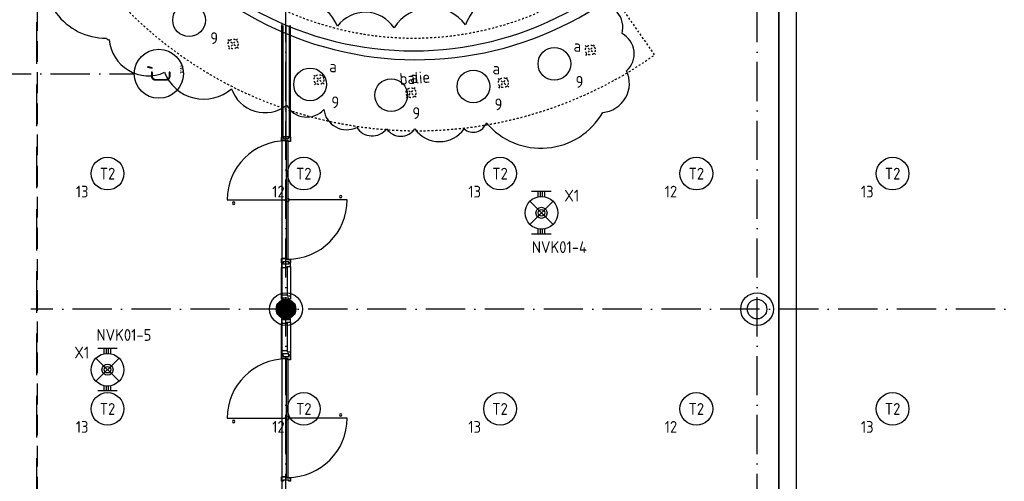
# Model space of a CAD drawing. Header units: millimetres. Extents: x 90707 to 259985, y -1262 to 84291.
# Tile 33 of 85: x 170076 to 185125, y 17372 to 24436. Entities that reach past the tile are written whole.
import ezdxf
from ezdxf.enums import TextEntityAlignment as Align

# ---------------------------------------------------------------- set-up
doc = ezdxf.new("R2010")
doc.units = ezdxf.units.MM
doc.header["$LTSCALE"] = 100
for name, pattern in [('DASHDOT', [9, 6, -1.5, 0, -1.5]), ('DASHED', [3, 1.5, -1.5]), ('HIDDEN', [9.525, 6.35, -3.175]), ('HIDDEN2', [4.7625, 3.175, -1.5875])]:
    doc.linetypes.add(name, pattern=pattern)
doc.layers.get('0').update_dxf_attribs({"linetype": 'CONTINUOUS'})
for name, color, linetype in [('AL$1----_ALGEMEEN', 7, 'CONTINUOUS'), ('AL$1----_TEKST', 7, 'CONTINUOUS'), ('AL$2----_RENVOOI', 7, 'CONTINUOUS'), ('AL$7----_STRAMIEN', 1, 'DASHDOT'), ('AL$8----_HULPKOLOM', 2, 'CONTINUOUS'), ('AL22----_BINNENWAND', 7, 'CONTINUOUS'), ('AL28----_KONSTRUKTIE', 3, 'CONTINUOUS'), ('AL32----_BINNENKOZ', 7, 'CONTINUOUS'), ('ALL-----_REFLIJNEN', 8, 'CONTINUOUS'), ('ALN-----_BLOCKNAAM', 2, 'CONTINUOUS'), ('ALXAA---_GEWBETON', 12, 'CONTINUOUS'), ('DONUT', 7, 'CONTINUOUS'), ('EB63101-_ATTRIB', 2, 'CONTINUOUS'), ('EB63501-_ATTRIB', 2, 'CONTINUOUS'), ('EL63101-_LICHT-ARM', 3, 'CONTINUOUS'), ('EL63501-_NOODVRL-ARM', 3, 'CONTINUOUS'), ('EL6441--_DATACOM', 3, 'CONTINUOUS'), ('LIJN070', 130, 'CONTINUOUS'), ('MV-BINNENWANDEN', 1, 'CONTINUOUS'), ('VOLGNUMMER', 7, 'CONTINUOUS')]:
    doc.layers.add(name, color=color, linetype=linetype)
doc.styles.add('1_8', font='ISO', dxfattribs={"height": 1.8})
doc.styles.add('2_0', font='iso', dxfattribs={"height": 200})
doc.styles.add('NORATT', font='isocp.shx')
doc.styles.get("Standard").update_dxf_attribs({"font": 'iso.shx'})

# ---------------------------------------------------------------- blocks, each defined once
blk = doc.blocks.new('EJ3T01')
at = {"color": 0}
for p, q in [((-1.77, 1.77), (1.77, -1.77)), ((1.77, 1.77), (-1.77, -1.77)), ((-3.25, -1.5), (-3.25, 1.5)), ((-3.25, 0.52), (-2.44, 0.52)), ((-3.25, 0.17), (-2.49, 0.17)), ((2.44, 0.52), (3.25, 0.52)), ((2.49, 0.17), (3.25, 0.17)), ((3.25, -1.5), (3.25, 1.5)), ((-3.25, -0.17), (-2.49, -0.17)), ((-3.25, -0.52), (-2.44, -0.52)), ((2.44, -0.52), (3.25, -0.52)), ((2.49, -0.17), (3.25, -0.17))]:
    blk.add_line(p, q, dxfattribs=at)
at = {"color": 6}
blk.add_lwpolyline([(1.77, -1.77), (1.75, -1.75)], dxfattribs=at)
at = {"color": 0}
for radius in [2.5, 0.85, 0.5]:
    blk.add_circle((0, 0), radius, dxfattribs=at)
at = {"color": 6, "style": '1_8'}
for tag, flags, p in [('A_CODE', 8, (-3.5, 2.75)), ('SCHAK', 8, (3.5, 2.75)), ('GROEP', 8, (-3.5, -2.75)), ('KAST', 9, (3.5, -2.75))]:
    blk.add_attdef(tag, text='', height=1.8, dxfattribs=dict(at, flags=flags)).set_placement(p, align=Align.MIDDLE)
blk = doc.blocks.new('ES3G00')
blk.add_circle((0, 0), 2.5)
at = {"color": 6, "style": '1_8'}
for tag, flags, p in [('SCHAK', 8, (3.5, 2.75)), ('A_CODE', 8, (0, 0)), ('GROEP', 8, (-3.5, -2.75)), ('KAST', 9, (3.5, -2.75))]:
    blk.add_attdef(tag, text='', height=1.8, dxfattribs=dict(at, flags=flags)).set_placement(p, align=Align.MIDDLE)
blk = doc.blocks.new('1010')
at = {"layer": 'AL$7----_STRAMIEN', "color": 7, "linetype": 'Continuous'}
blk.add_circle((0, 750), 750, dxfattribs=at)
at = {"layer": 'AL$7----_STRAMIEN', "color": 3, "linetype": 'Continuous'}
blk.add_attdef('STR-NAAM', text='', height=600, rotation=360, dxfattribs=at).set_placement((0, 750), align=Align.MIDDLE)
at = {"layer": 'ALN-----_BLOCKNAAM', "linetype": 'Continuous'}
blk.add_text('1010', height=100, dxfattribs=at).set_placement((0, 0))
blk = doc.blocks.new('EH100000')
at = {"linetype": 'ByBlock'}
for p, q in [((1, 0.5), (0, 0.5)), ((1, 0.5, 1), (0, 0.5, 1)), ((0, -0.5, 1), (1, -0.5, 1)), ((1, -0.5), (0, -0.5))]:
    blk.add_line(p, q, dxfattribs=at)
at = {"linetype": 'ByBlock', "invisible_edges": 15}
for points in [[(1, -0.5), (0, -0.5), (0, 0.5), (1, 0.5)], [(0, 0.5), (1, 0.5), (1, 0.5, 1), (0, 0.5, 1)], [(0, -0.5, 1), (1, -0.5, 1), (1, -0.5), (0, -0.5)]]:
    blk.add_3dface(points, dxfattribs=at)
at = {"linetype": 'ByBlock', "style": '2_0', "flags": 8}
blk.add_attdef('FUNCTIE', text='', height=0.5, dxfattribs=at).set_placement((0.5, 0), align=Align.MIDDLE)
at = {"linetype": 'ByBlock', "flags": 9}
blk.add_attdef('SCHOT', text='', height=0.5, dxfattribs=at).set_placement((0.5, 0), align=Align.MIDDLE)
blk = doc.blocks.new('A$Cca306792')
at = {"layer": 'AL$1----_ALGEMEEN', "color": 8, "linetype": 'DASHED', "ltscale": 0.2}
blk.add_line((88663, 25160), (87832, 26354), dxfattribs=at)
for points in [[(82302, 25258), (82138, 25393)], [(82152, 25244), (82288, 25408)], [(87761, 25166), (87598, 25301)], [(87612, 25152), (87747, 25315)], [(83614, 24713), (83450, 24848)], [(83464, 24699), (83599, 24862)], [(86432, 24665), (86268, 24800)], [(86282, 24651), (86418, 24815)], [(85020, 24511), (84856, 24646)], [(84870, 24497), (85006, 24660)]]:
    blk.add_lwpolyline(points, dxfattribs=at)
for centre in [(82220, 25326), (87680, 25233), (83532, 24781), (86350, 24733), (84938, 24579)]:
    blk.add_circle(centre, 75, dxfattribs=at)
at = {"layer": 'AL$1----_ALGEMEEN', "color": 8}
for centre, radius, start, end in [((85016, 30219), 5134, 195.2853, 305.9974), ((84973, 30212), 4992, 195.3357, 306.4805)]:
    blk.add_arc(centre, radius, start, end, dxfattribs=at)
at = {"layer": 'AL$1----_ALGEMEEN', "color": 8, "linetype": 'DASHED', "ltscale": 0.2}
for centre, radius, start, end in [((84981, 30218), 4802, 196.3926, 306.4313), ((85034, 30245), 6247, 195.508, 305.5167)]:
    blk.add_arc(centre, radius, start, end, dxfattribs=at)
at = {"layer": 'AL$2----_RENVOOI', "color": 8, "linetype": 'Continuous'}
for centre, start, end in [((82229, 22890), 0, 180), ((82229, 22890), 180, 0), ((83862, 22990), 0, 180), ((83862, 22990), 180, 0), ((82229, 19550), 0, 180), ((83862, 19650), 0, 180), ((83862, 19650), 180, 0), ((82229, 19550), 180, 0)]:
    blk.add_arc(centre, 18.7, start, end, dxfattribs=at)
at = {"layer": 'AL$7----_STRAMIEN', "color": 1}
for p, q in [((83028, 5550), (83028, 30767)), ((101068, 21270), (79128, 21270))]:
    blk.add_line(p, q, dxfattribs=at)
blk.add_lwpolyline([(90228, 5550), (90228, 78659)], dxfattribs=at)
at = {"layer": 'AL$7----_STRAMIEN'}
blk.add_lwpolyline([(52428, 24870), (80709, 24870)], dxfattribs=at)
at = {"layer": 'AL$8----_HULPKOLOM', "color": 8}
for centre in [(83028, 21270), (90228, 21270)]:
    blk.add_circle(centre, 250, dxfattribs=at)
at = {"layer": 'AL22----_BINNENWAND', "color": 8}
for p, q in [((82966, 23907), (82966, 25609)), ((83091, 25609), (83091, 23907)), ((83091, 23907), (82966, 23907))]:
    blk.add_line(p, q, dxfattribs=at)
at = {"layer": 'AL22----_BINNENWAND', "color": 8, "linetype": 'Continuous'}
for p, q in [((82981, 25609), (82981, 23907)), ((83076, 25609), (83076, 23907))]:
    blk.add_line(p, q, dxfattribs=at)
at = {"layer": 'AL28----_KONSTRUKTIE', "color": 8}
for centre in [(83028, 21270), (90228, 21270)]:
    blk.add_circle(centre, 150, dxfattribs=at)
at = {"layer": 'AL32----_BINNENKOZ', "color": 8, "linetype": 'HIDDEN2'}
blk.add_line((79230, 11716), (79230, 36774), dxfattribs=at)
at = {"layer": 'AL32----_BINNENKOZ', "color": 8, "linetype": 'Continuous'}
for p, q in [((82959, 23902), (82959, 23852)), ((83061, 23852), (82959, 23852)), ((83035, 22034), (83035, 23845)), ((83035, 23845), (83057, 23845)), ((83057, 23845), (83057, 22034)), ((83061, 23835), (83061, 23852)), ((83098, 23835), (83061, 23835)), ((83098, 23835), (83098, 23902)), ((82129, 22940), (83035, 22940)), ((83962, 22940), (83057, 22940)), ((82959, 22044), (82959, 21977)), ((83031, 22044), (82959, 22044)), ((83031, 22027), (83031, 22044)), ((83098, 22027), (83031, 22027)), ((83057, 22034), (83035, 22034)), ((83098, 21977), (83098, 22027)), ((82959, 21487), (82959, 21905)), ((83098, 21922), (83098, 21470)), ((83098, 21070), (83098, 20617)), ((82959, 20634), (82959, 21053)), ((82959, 20562), (82959, 20512)), ((83061, 20512), (82959, 20512)), ((83035, 18694), (83035, 20505)), ((83035, 20505), (83057, 20505)), ((83057, 20505), (83057, 18694)), ((83061, 20495), (83061, 20512)), ((83098, 20495), (83061, 20495)), ((83098, 20495), (83098, 20562)), ((82129, 19600), (83035, 19600)), ((83962, 19600), (83057, 19600)), ((82959, 18704), (82959, 18637)), ((83031, 18704), (82959, 18704)), ((83031, 18687), (83031, 18704)), ((83098, 18687), (83031, 18687)), ((83057, 18694), (83035, 18694)), ((83098, 18637), (83098, 18687))]:
    blk.add_line(p, q, dxfattribs=at)
at = {"layer": 'AL32----_BINNENKOZ', "color": 8}
for p, q in [((82959, 23902), (82984, 23902)), ((82959, 23852), (82959, 23902)), ((83061, 23852), (82959, 23852)), ((82984, 23902), (82984, 23886)), ((82984, 23886), (83073, 23886)), ((83061, 23835), (83061, 23852)), ((83098, 23835), (83061, 23835)), ((83073, 23886), (83073, 23902)), ((83073, 23902), (83098, 23902)), ((83098, 23902), (83098, 23835)), ((82959, 21977), (82959, 22044)), ((82959, 22044), (83031, 22044)), ((82984, 21977), (82959, 21977)), ((83073, 21993), (82984, 21993)), ((82984, 21993), (82984, 21977)), ((83031, 22044), (83031, 22027)), ((83031, 22027), (83098, 22027)), ((83073, 21977), (83073, 21993)), ((83098, 21977), (83073, 21977)), ((83098, 22027), (83098, 21977)), ((82984, 21972), (82959, 21972)), ((82959, 21972), (82959, 21905)), ((82959, 21905), (83047, 21905)), ((82984, 21956), (82984, 21972)), ((83073, 21956), (82984, 21956)), ((83047, 21905), (83047, 21922)), ((83047, 21922), (83098, 21922)), ((83047, 21905), (83047, 21487)), ((83098, 21972), (83073, 21972)), ((83073, 21972), (83073, 21956)), ((83098, 21922), (83098, 21972)), ((82959, 21420), (82959, 21487)), ((82959, 21487), (83047, 21487)), ((82982, 21420), (82959, 21420)), ((83073, 21436), (82982, 21436)), ((82982, 21436), (82982, 21420)), ((83047, 21487), (83047, 21470)), ((83047, 21470), (83098, 21470)), ((83073, 21420), (83073, 21436)), ((83098, 21420), (83073, 21420)), ((83098, 21470), (83098, 21420)), ((82984, 21120), (82959, 21120)), ((82959, 21120), (82959, 21053)), ((82984, 21104), (82984, 21120)), ((83073, 21104), (82984, 21104)), ((83047, 21053), (83047, 21070)), ((83047, 21070), (83098, 21070)), ((83098, 21120), (83073, 21120)), ((83073, 21120), (83073, 21104)), ((83098, 21070), (83098, 21120)), ((82959, 21053), (83047, 21053)), ((83047, 21053), (83047, 20634)), ((82959, 20567), (82959, 20634)), ((82959, 20634), (83047, 20634)), ((83047, 20634), (83047, 20617)), ((82982, 20567), (82959, 20567)), ((82959, 20562), (82984, 20562)), ((82959, 20512), (82959, 20562)), ((83061, 20512), (82959, 20512)), ((83073, 20583), (82982, 20583)), ((82982, 20583), (82982, 20567)), ((82984, 20562), (82984, 20546)), ((82984, 20546), (83073, 20546)), ((83047, 20617), (83098, 20617)), ((83061, 20495), (83061, 20512)), ((83098, 20495), (83061, 20495)), ((83073, 20567), (83073, 20583)), ((83098, 20567), (83073, 20567)), ((83073, 20546), (83073, 20562)), ((83073, 20562), (83098, 20562)), ((83098, 20617), (83098, 20567)), ((83098, 20562), (83098, 20495)), ((82959, 18637), (82959, 18704)), ((82959, 18704), (83031, 18704)), ((83031, 18704), (83031, 18687)), ((83031, 18687), (83098, 18687)), ((83098, 18687), (83098, 18637)), ((82984, 18637), (82959, 18637)), ((83073, 18653), (82984, 18653)), ((82984, 18653), (82984, 18637)), ((83073, 18637), (83073, 18653)), ((83098, 18637), (83073, 18637))]:
    blk.add_line(p, q, dxfattribs=at)
for centre in [(83046, 22940), (83046, 19600)]:
    blk.add_circle(centre, 30, dxfattribs=at)
at = {"layer": 'AL32----_BINNENKOZ', "color": 8, "linetype": 'Continuous'}
for centre, start, end in [((83035, 22940), 90, 180), ((83057, 22940), 270, 0), ((83035, 19600), 90, 180), ((83057, 19600), 270, 0)]:
    blk.add_arc(centre, 906, start, end, dxfattribs=at)
at = {"layer": 'ALL-----_REFLIJNEN', "color": 8, "linetype": 'Continuous'}
blk.add_line((83028, 25609), (83028, 23907), dxfattribs=at)
at = {"layer": 'ALXAA---_GEWBETON', "color": 8}
for p, q in [((82928, 21158), (82928, 21381)), ((82948, 21143), (82948, 21396)), ((82968, 21132), (82968, 21407)), ((82988, 21125), (82988, 21414)), ((83008, 21121), (83008, 21418)), ((83028, 21120), (83028, 21420)), ((83048, 21121), (83048, 21418)), ((83068, 21125), (83068, 21414)), ((83088, 21132), (83088, 21407)), ((83108, 21143), (83108, 21396)), ((83128, 21158), (83128, 21381)), ((82888, 21216), (82888, 21323)), ((82908, 21180), (82908, 21360)), ((83148, 21180), (83148, 21360)), ((83168, 21216), (83168, 21323))]:
    blk.add_line(p, q, dxfattribs=at)
at = {"layer": 'MV-BINNENWANDEN', "color": 8}
blk.add_line((82966, 25634), (82966, 9820), dxfattribs=at)
at = {"layer": 'AL$7----_STRAMIEN', "xscale": 0.5, "yscale": 0.5, "zscale": 0.5, "rotation": 90}
blk.add_blockref('1010', (81459, 24870), dxfattribs=at).add_auto_attribs({'STR-NAAM': "C'"})
at = {"layer": 'AL22----_BINNENWAND', "color": 8, "xscale": 19671.86249558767, "yscale": 270, "zscale": 60, "rotation": 270}
blk.add_blockref('EH100000', (90696, 37416), dxfattribs=at)
at = {"layer": 'AL$1----_ALGEMEEN', "color": 8, "linetype": 'DASHED', "ltscale": 0.2}
for p in [(82220, 25326), (87680, 25233), (83532, 24781), (86350, 24733), (84938, 24579)]:
    blk.add_text('6301', height=10, rotation=95.408, dxfattribs=at).set_placement(p)
at = {"layer": 'AL$1----_TEKST', "color": 8}
blk.add_text('balie', height=180, rotation=4.3137, dxfattribs=at).set_placement((84771, 24700))
at = {"layer": 'VOLGNUMMER', "color": 252, "linetype": 'ByBlock'}
for tag, p in [('0.28', (16187, 74214)), ('0.16', (78893, 73105)), ('0.17', (62961, 72994)), ('0.29', (35887, 72529)), ('0.18', (53124, 64542)), ('0.701', (85482, 63517)), ('0.30', (29366, 63128)), ('0.32', (36092, 63166)), ('0.12', (90689, 63024)), ('0.29A', (33165, 62745)), ('0.30', (38191, 61494)), ('0.19', (61479, 61433)), ('0.27', (17657, 61363)), ('0.14', (89762, 60088)), ('0.33', (45869, 59450)), ('0.15', (73454, 57402)), ('0.801', (112714, 57073)), ('0.25', (28058, 57013)), ('0.18A', (61029, 56759)), ('0.26A', (36299, 54851)), ('0.20', (60895, 53506)), ('0.800', (90980, 50804)), ('0.25A', (73288, 48435)), ('0.300', (94483, 48257)), ('0.21', (58702, 48178)), ('0.24', (35041, 47783)), ('0.102', (87631, 47613)), ('0.26', (18559, 46119)), ('0.203', (95795, 46197)), ('0.802', (68387, 42721)), ('0.204', (95497, 42149)), ('0.07B', (66790, 38909)), ('0.702', (95327, 36513))]:
    blk.add_attdef(tag, text='', height=250, dxfattribs=at).set_placement(p, align=Align.MIDDLE_CENTER)
at = {"layer": 'VOLGNUMMER', "color": 8, "linetype": 'ByBlock'}
blk.add_attdef('0.600', text='', height=250, dxfattribs=at).set_placement((96800, 48300), align=Align.MIDDLE_CENTER)

msp = doc.modelspace()

# ---------------------------------------------------------------- linework, layer by layer
at = {"layer": 'EL63101-_LICHT-ARM', "color": 1}
for points in [[(170511, 25383, 0.520567), (171400, 24154, 0.520567), (171445, 24131, 0.520567), (172289, 23630, 0.520567), (173314, 23380, 0.520567), (174157, 23129, 0.520567), (174726, 23061, 0.520567), (175228, 22788, 0.520567), (175683, 22765, 0.520567), (176116, 22765, 0.520567), (176868, 22765, 0.520567), (177210, 22856, 0.520567), (178987, 23015, 0.520567), (179352, 23653, 0.520567), (179283, 24222, 0.520567), (178896, 24677, 0.520567)], [(178258, 24700, 0.520567), (176891, 24359, 0.520567), (175797, 24313, 0.520567), (174932, 24336, 0.520567), (173952, 24564, 0.520567)]]:
    msp.add_lwpolyline(points, format="xyb", dxfattribs=at)
at = {"layer": 'LIJN070', "linetype": 'HIDDEN'}
msp.add_line((170337, 5663), (170337, 34373), dxfattribs=at)

# ---------------------------------------------------------------- block references
at = {"layer": 'EL63101-_LICHT-ARM'}
ref = msp.add_blockref('ES3G00', (172664, 24427), dxfattribs=dict(at, xscale=100, yscale=100, zscale=100))
ref.add_attrib('GROEP', '9', dxfattribs={"layer": 'EB63101-_ATTRIB', "color": 1, "height": 180, "style": 'NORATT', "flags": 8}).set_placement((173048, 24152), align=Align.MIDDLE)
ref.add_attrib('SCHAK', 'a', dxfattribs={"layer": 'EB63101-_ATTRIB', "color": 1, "height": 180, "style": 'NORATT', "flags": 8}).set_placement((173014, 24702), align=Align.MIDDLE)
ref = msp.add_blockref('ES3G00', (178248, 23760), dxfattribs=dict(at, xscale=100, yscale=100, zscale=100))
ref.add_attrib('GROEP', '9', dxfattribs={"layer": 'EB63101-_ATTRIB', "color": 1, "height": 180, "style": 'NORATT', "flags": 8}).set_placement((178632, 23485), align=Align.MIDDLE)
ref.add_attrib('SCHAK', 'a', dxfattribs={"layer": 'EB63101-_ATTRIB', "color": 1, "height": 180, "style": 'NORATT', "flags": 8}).set_placement((178598, 24035), align=Align.MIDDLE)
ref = msp.add_blockref('ES3G00', (174514, 23446), dxfattribs=dict(at, xscale=100, yscale=100, zscale=100))
ref.add_attrib('GROEP', '9', dxfattribs={"layer": 'EB63101-_ATTRIB', "color": 1, "height": 180, "style": 'NORATT', "flags": 8}).set_placement((174899, 23171), align=Align.MIDDLE)
ref.add_attrib('SCHAK', 'a', dxfattribs={"layer": 'EB63101-_ATTRIB', "color": 1, "height": 180, "style": 'NORATT', "flags": 8}).set_placement((174864, 23721), align=Align.MIDDLE)
ref = msp.add_blockref('ES3G00', (177010, 23414), dxfattribs=dict(at, xscale=100, yscale=100, zscale=100))
ref.add_attrib('GROEP', '9', dxfattribs={"layer": 'EB63101-_ATTRIB', "color": 1, "height": 180, "style": 'NORATT', "flags": 8}).set_placement((177394, 23139), align=Align.MIDDLE)
ref.add_attrib('SCHAK', 'a', dxfattribs={"layer": 'EB63101-_ATTRIB', "color": 1, "height": 180, "style": 'NORATT', "flags": 8}).set_placement((177360, 23689), align=Align.MIDDLE)
ref = msp.add_blockref('ES3G00', (175753, 23281), dxfattribs=dict(at, xscale=100, yscale=100, zscale=100))
ref.add_attrib('GROEP', '9', dxfattribs={"layer": 'EB63101-_ATTRIB', "color": 1, "height": 180, "style": 'NORATT', "flags": 8}).set_placement((176138, 23006), align=Align.MIDDLE)
ref.add_attrib('SCHAK', 'a', dxfattribs={"layer": 'EB63101-_ATTRIB', "color": 1, "height": 180, "style": 'NORATT', "flags": 8}).set_placement((176103, 23556), align=Align.MIDDLE)
ref = msp.add_blockref('ES3G00', (171418, 22080), dxfattribs=dict(at, xscale=100, yscale=100, zscale=100))
ref.add_attrib('A_CODE', 'T2', dxfattribs={"layer": 'EB63101-_ATTRIB', "color": 1, "height": 180, "style": '1_8', "flags": 8}).set_placement((171418, 22080), align=Align.MIDDLE)
ref.add_attrib('GROEP', '13', dxfattribs={"layer": 'EB63101-_ATTRIB', "color": 1, "height": 180, "style": '1_8', "flags": 8}).set_placement((171030, 21805), align=Align.MIDDLE)
ref = msp.add_blockref('ES3G00', (174418, 22080), dxfattribs=dict(at, xscale=100, yscale=100, zscale=100))
ref.add_attrib('A_CODE', 'T2', dxfattribs={"layer": 'EB63101-_ATTRIB', "color": 1, "height": 180, "style": '1_8', "flags": 8}).set_placement((174418, 22080), align=Align.MIDDLE)
ref.add_attrib('GROEP', '12', dxfattribs={"layer": 'EB63101-_ATTRIB', "color": 1, "height": 180, "style": '1_8', "flags": 8}).set_placement((174030, 21805), align=Align.MIDDLE)
ref = msp.add_blockref('ES3G00', (177418, 22080), dxfattribs=dict(at, xscale=100, yscale=100, zscale=100))
ref.add_attrib('A_CODE', 'T2', dxfattribs={"layer": 'EB63101-_ATTRIB', "color": 1, "height": 180, "style": '1_8', "flags": 8}).set_placement((177418, 22080), align=Align.MIDDLE)
ref.add_attrib('GROEP', '13', dxfattribs={"layer": 'EB63101-_ATTRIB', "color": 1, "height": 180, "style": '1_8', "flags": 8}).set_placement((177030, 21805), align=Align.MIDDLE)
ref = msp.add_blockref('ES3G00', (180418, 22080), dxfattribs=dict(at, xscale=100, yscale=100, zscale=100))
ref.add_attrib('A_CODE', 'T2', dxfattribs={"layer": 'EB63101-_ATTRIB', "color": 1, "height": 180, "style": '1_8', "flags": 8}).set_placement((180418, 22080), align=Align.MIDDLE)
ref.add_attrib('GROEP', '12', dxfattribs={"layer": 'EB63101-_ATTRIB', "color": 1, "height": 180, "style": '1_8', "flags": 8}).set_placement((180030, 21805), align=Align.MIDDLE)
ref = msp.add_blockref('ES3G00', (183418, 22080), dxfattribs=dict(at, xscale=100, yscale=100, zscale=100))
ref.add_attrib('A_CODE', 'T2', dxfattribs={"layer": 'EB63101-_ATTRIB', "color": 1, "height": 180, "style": '1_8', "flags": 8}).set_placement((183418, 22080), align=Align.MIDDLE)
ref.add_attrib('GROEP', '13', dxfattribs={"layer": 'EB63101-_ATTRIB', "color": 1, "height": 180, "style": '1_8', "flags": 8}).set_placement((183030, 21805), align=Align.MIDDLE)
ref = msp.add_blockref('ES3G00', (171418, 18480), dxfattribs=dict(at, xscale=100, yscale=100, zscale=100))
ref.add_attrib('A_CODE', 'T2', dxfattribs={"layer": 'EB63101-_ATTRIB', "color": 1, "height": 180, "style": '1_8', "flags": 8}).set_placement((171418, 18480), align=Align.MIDDLE)
ref.add_attrib('GROEP', '13', dxfattribs={"layer": 'EB63101-_ATTRIB', "color": 1, "height": 180, "style": '1_8', "flags": 8}).set_placement((171030, 18205), align=Align.MIDDLE)
ref = msp.add_blockref('ES3G00', (174418, 18480), dxfattribs=dict(at, xscale=100, yscale=100, zscale=100))
ref.add_attrib('A_CODE', 'T2', dxfattribs={"layer": 'EB63101-_ATTRIB', "color": 1, "height": 180, "style": '1_8', "flags": 8}).set_placement((174418, 18480), align=Align.MIDDLE)
ref.add_attrib('GROEP', '12', dxfattribs={"layer": 'EB63101-_ATTRIB', "color": 1, "height": 180, "style": '1_8', "flags": 8}).set_placement((174030, 18205), align=Align.MIDDLE)
ref = msp.add_blockref('ES3G00', (177418, 18480), dxfattribs=dict(at, xscale=100, yscale=100, zscale=100))
ref.add_attrib('A_CODE', 'T2', dxfattribs={"layer": 'EB63101-_ATTRIB', "color": 1, "height": 180, "style": '1_8', "flags": 8}).set_placement((177418, 18480), align=Align.MIDDLE)
ref.add_attrib('GROEP', '13', dxfattribs={"layer": 'EB63101-_ATTRIB', "color": 1, "height": 180, "style": '1_8', "flags": 8}).set_placement((177030, 18205), align=Align.MIDDLE)
ref = msp.add_blockref('ES3G00', (180418, 18480), dxfattribs=dict(at, xscale=100, yscale=100, zscale=100))
ref.add_attrib('A_CODE', 'T2', dxfattribs={"layer": 'EB63101-_ATTRIB', "color": 1, "height": 180, "style": '1_8', "flags": 8}).set_placement((180418, 18480), align=Align.MIDDLE)
ref.add_attrib('GROEP', '12', dxfattribs={"layer": 'EB63101-_ATTRIB', "color": 1, "height": 180, "style": '1_8', "flags": 8}).set_placement((180030, 18205), align=Align.MIDDLE)
ref = msp.add_blockref('ES3G00', (183418, 18480), dxfattribs=dict(at, xscale=100, yscale=100, zscale=100))
ref.add_attrib('A_CODE', 'T2', dxfattribs={"layer": 'EB63101-_ATTRIB', "color": 1, "height": 180, "style": '1_8', "flags": 8}).set_placement((183418, 18480), align=Align.MIDDLE)
ref.add_attrib('GROEP', '13', dxfattribs={"layer": 'EB63101-_ATTRIB', "color": 1, "height": 180, "style": '1_8', "flags": 8}).set_placement((183030, 18205), align=Align.MIDDLE)
at = {"layer": 'EL63501-_NOODVRL-ARM'}
ref = msp.add_blockref('EJ3T01', (178051, 21480), dxfattribs=dict(at, xscale=100, yscale=100, zscale=100, rotation=90))
ref.add_attrib('A_CODE', 'X1', dxfattribs={"layer": 'EB63501-_ATTRIB', "color": 1, "height": 180, "style": '1_8', "flags": 8}).set_placement((178513, 21743), align=Align.MIDDLE)
ref.add_attrib('GROEP', 'NVK01-4', dxfattribs={"layer": 'EB63501-_ATTRIB', "color": 1, "height": 180, "style": '1_8', "flags": 8}).set_placement((178325, 20956), align=Align.MIDDLE)
ref = msp.add_blockref('EJ3T01', (171418, 19080), dxfattribs=dict(at, xscale=100, yscale=100, zscale=100, rotation=90))
ref.add_attrib('A_CODE', 'X1', dxfattribs={"layer": 'EB63501-_ATTRIB', "color": 1, "height": 180, "style": '1_8', "flags": 8}).set_placement((171024, 19343), align=Align.MIDDLE)
ref.add_attrib('GROEP', 'NVK01-5', dxfattribs={"layer": 'EB63501-_ATTRIB', "color": 1, "height": 180, "style": '1_8', "flags": 8}).set_placement((171669, 19612), align=Align.MIDDLE)
at = {"layer": 'EL6441--_DATACOM'}
msp.add_blockref('A$Cca306792', (91118, -1262), dxfattribs=at)

# ---------------------------------------------------------------- texts
at = {"layer": 'DONUT', "style": '1_8'}
msp.add_text('13', height=180, dxfattribs=at).set_placement((183030, 18205), align=Align.MIDDLE)

doc.saveas('drawing.dxf')
